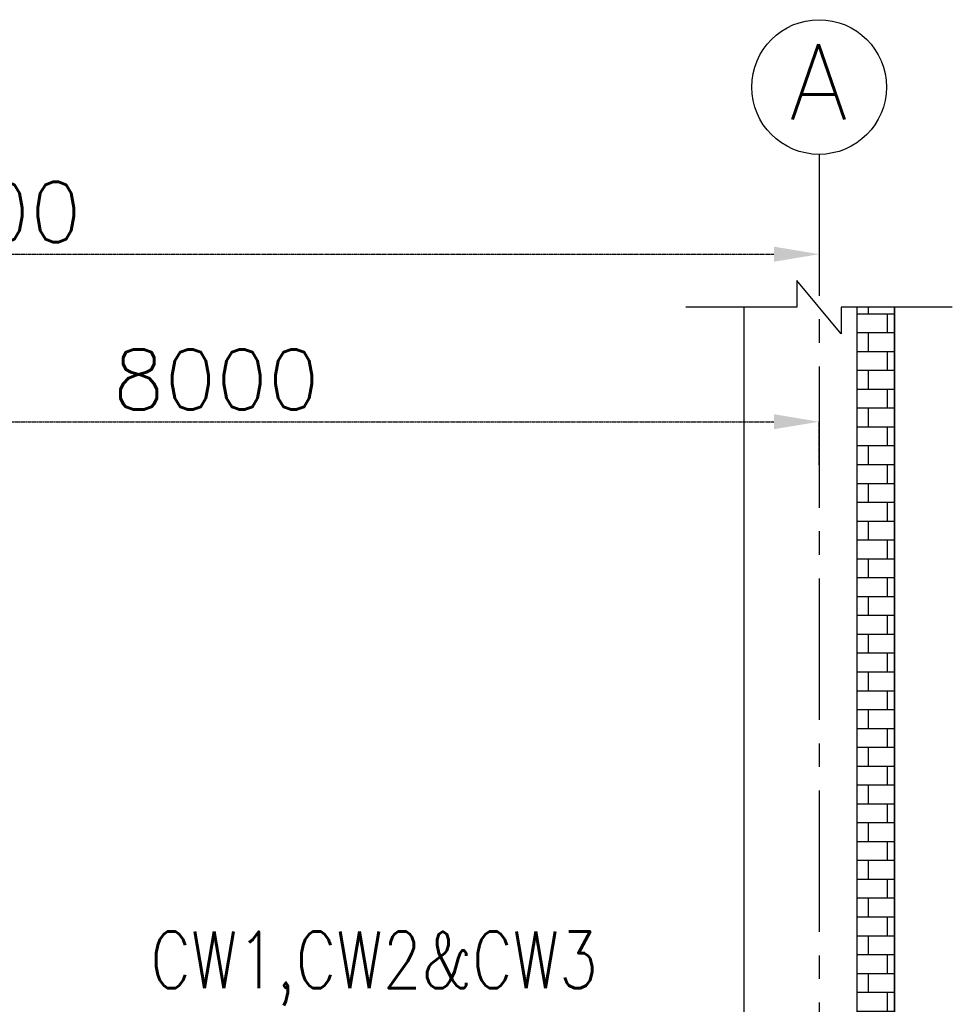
# Model space of a CAD drawing. Header units: inches. Extents: x -341304 to 31571016, y -692717 to 2132253.
# Tile 24 of 256: x 354555 to 366931, y -564392 to -551332. Entities that reach past the tile are written whole.
import ezdxf
from ezdxf.enums import TextEntityAlignment as Align

# ---------------------------------------------------------------- set-up
doc = ezdxf.new("R2010")
doc.units = ezdxf.units.IN
doc.header["$MEASUREMENT"] = 0
doc.linetypes.add('CENTER', pattern=[2, 1.25, -0.25, 0.25, -0.25])
doc.linetypes.add('CENTER2', pattern=[1.125, 0.75, -0.125, 0.125, -0.125])
for name, color, linetype in [('0-CL', 8, 'CENTER'), ('CT Basin', 4, 'Continuous'), ('CW PH Elevation', 8, 'Continuous')]:
    doc.layers.add(name, color=color, linetype=linetype)
doc.styles.add('ROMANS', font='romans')
doc.dimstyles.new('User-300', dxfattribs={"dimscale": 400, "dimtxt": 1.5, "dimasz": 1.25, "dimexe": 1, "dimexo": 1, "dimgap": 0.4, "dimtad": 1, "dimdec": 0, "dimlfac": 0.5, "dimzin": 0, "dimdsep": 46, "dimtxsty": 'ROMANS', "dimcen": 1, "dimclrd": 8, "dimclre": 8, "dimclrt": 3, "dimadec": 0, "dimazin": 0, "dimtfac": 1, "dimtdec": 0, "dimtix": 1, "dimtofl": 0, "dimtmove": 0, "dimatfit": 3, "dimfxl": 1, "dimtolj": 1, "dimtzin": 0, "dimarcsym": 0})

# ---------------------------------------------------------------- blocks, each defined once
blk = doc.blocks.new('*D677')
at = {"layer": '0-CL', "color": 8, "lineweight": -2, "transparency": 16777216}
for p, q in [((-1664979, 181586), (-1664979, 182018)), ((-1664379, 181618), (-1642579, 181618)), ((-1641979, 181618), (-1641979, 181218))]:
    blk.add_line(p, q, dxfattribs=at)
at = {"layer": '0-CL', "color": 8, "transparency": 16777216}
for points in [[(-1664379, 181718), (-1664379, 181518), (-1664979, 181618)], [(-1642579, 181718), (-1642579, 181518), (-1641979, 181618)]]:
    blk.add_solid(points, dxfattribs=at)
at = {"layer": 'Defpoints', "color": 0, "transparency": 16777216}
for p in [(-1641979, 182018), (-1641979, 181618), (-1664979, 181186)]:
    blk.add_point(p, dxfattribs=at)
at = {"layer": '0-CL', "color": 3, "transparency": 16777216, "insert": (-1653479, 182178), "char_height": 800, "attachment_point": 5, "style": 'ROMANS'}
blk.add_mtext('\\A1;11500', dxfattribs=at)
blk = doc.blocks.new('*D678')
at = {"layer": '0-CL', "color": 8, "lineweight": -2, "transparency": 16777216}
for p, q in [((-1657979, 177635), (-1657979, 179396)), ((-1657379, 179396), (-1642579, 179396)), ((-1641979, 178814), (-1641979, 179396))]:
    blk.add_line(p, q, dxfattribs=at)
at = {"layer": '0-CL', "color": 8, "transparency": 16777216}
for points in [[(-1657379, 179496), (-1657379, 179296), (-1657979, 179396)], [(-1642579, 179496), (-1642579, 179296), (-1641979, 179396)]]:
    blk.add_solid(points, dxfattribs=at)
at = {"layer": 'Defpoints', "color": 0, "transparency": 16777216}
for p in [(-1641979, 179396), (-1641979, 178814), (-1657979, 177635)]:
    blk.add_point(p, dxfattribs=at)
at = {"layer": '0-CL', "color": 3, "transparency": 16777216, "insert": (-1649979, 179956), "char_height": 800, "attachment_point": 5, "style": 'ROMANS'}
blk.add_mtext('\\A1;8000', dxfattribs=at)
blk = doc.blocks.new('Q-Q')
at = {"layer": 'CW PH Elevation'}
h = blk.add_hatch(dxfattribs=at)
h.set_pattern_fill('BRICK', scale=1000, style=0)
h.set_pattern_definition([(0, (-1211431.93, 475517.83), (0, 250), []), (90, (-1211431.93, 475517.83), (-500, 3e-14), [250, -250]), (90, (-1211181.93, 475517.83), (-500, 3e-14), [-250, 250])])
h.paths.add_polyline_path([(-1640978.6, 180916.1), (-1641478.6, 180916.1), (-1641478.6, 167425), (-1640978.6, 167425)])
at = {"color": 7}
for p, q in [((-1642978.6, 180916.1), (-1642978.6, 167425)), ((-1640978.6, 180916.1), (-1640978.6, 163552))]:
    blk.add_line(p, q, dxfattribs=at)
for points in [[(-1640210.7, 180916.1), (-1641684, 180916.1), (-1641684, 180562.5), (-1642273.3, 181269.6), (-1642273.3, 180916.1), (-1643746.5, 180916.1)], [(-1641478.6, 180916.1), (-1641478.6, 167425), (-1640978.6, 167425), (-1640978.6, 180916.1)]]:
    blk.add_lwpolyline(points, dxfattribs=at)
at = {"color": 2}
blk.add_circle((-1641978.6, 183835.3), 893.1, dxfattribs=at)
at = {"layer": 'CT Basin', "color": 8, "linetype": 'CENTER2', "ltscale": 2500}
blk.add_line((-1641978.6, 182942.2), (-1641978.6, 133065.5), dxfattribs=at)
at = {"color": 3, "lineweight": -2, "style": 'ROMANS'}
blk.add_text('A', height=1000, dxfattribs=at).set_placement((-1641986.4, 183903.9), align=Align.MIDDLE)
at = {"color": 3, "lineweight": -2, "style": 'ROMANS', "width": 0.8}
blk.add_text('CW1,CW2&CW3', height=750, dxfattribs=at).set_placement((-1650854.4, 171883))
at = {"layer": '0-CL'}
for base, p1, p2, override, picture, middle in [((-1641978.6, 181618.4), (-1664978.6, 181185.8), (-1641978.6, 182018.4), {"dimtxt": 2, "dimasz": 1.5}, '*D677', (-1653478.6, 182178.4)), ((-1641978.6, 179396.2), (-1657978.6, 177635), (-1641978.6, 178813.9), {"dimtxt": 2, "dimasz": 1.5, "dimexe": 0, "dimexo": 0, "dimtad": 3}, '*D678', (-1649978.6, 179956.2))]:
    dim = blk.add_linear_dim(base=base, p1=p1, p2=p2, dimstyle='User-300', override=override, dxfattribs=at)
    dim.commit()
    dim.dimension.update_dxf_attribs({"geometry": picture, "text_midpoint": middle})

msp = doc.modelspace()

# ---------------------------------------------------------------- block references
at = {"color": 7}
msp.add_blockref('Q-Q', (2007141.3, -736060.4), dxfattribs=at)

doc.saveas('drawing.dxf')
